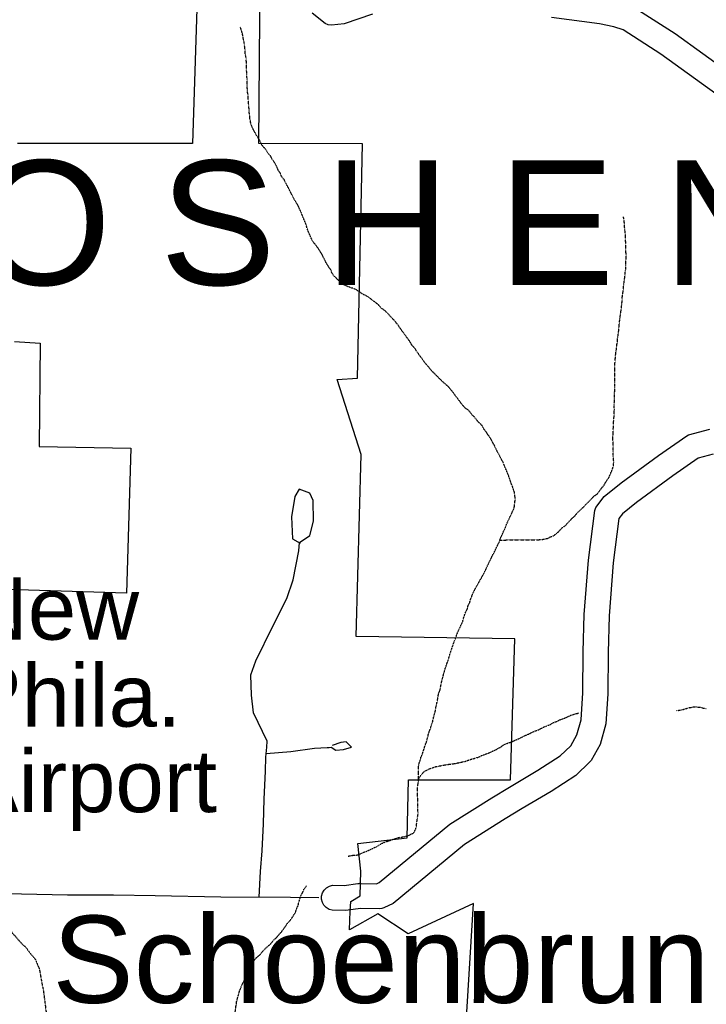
# Model space of a CAD drawing. Header units: feet. Extents: x -1605449 to -1594075, y -1717250 to -1708479.
# Tile 53 of 97: x -1597646 to -1597187, y -1714549 to -1713890. Entities that reach past the tile are written whole.
import ezdxf
from ezdxf.enums import TextEntityAlignment as Align

# ---------------------------------------------------------------- set-up
doc = ezdxf.new("R2010")
doc.units = ezdxf.units.FT
doc.header["$MEASUREMENT"] = 0
doc.linetypes.add('stream', pattern=[1.4, 0.7, -0.1, 0.1, -0.1, 0.1, -0.1, 0.1, -0.1])
for name, color, linetype in [('AIRPORT', 7, 'Continuous'), ('HTEXT', 3, 'Continuous'), ('INCORPORATED', 4, 'Continuous'), ('MTEXT', 2, 'Continuous'), ('STREET-URBAN', 15, 'Continuous'), ('TWP-RD', 6, 'Continuous'), ('WATERWAY', 14, 'stream')]:
    doc.layers.add(name, color=color, linetype=linetype)
doc.styles.add('ARIAL', font='arial.ttf')

msp = doc.modelspace()

# ---------------------------------------------------------------- linework, layer by layer
at = {"layer": 'INCORPORATED', "flags": 128}
for points in [[(-1597526.95, -1713862.03), (-1597530.59, -1713973.26), (-1597530.59, -1713973.26), (-1597647.46, -1713973.18)], [(-1597350.65, -1714612.48), (-1597342.64, -1714481.57), (-1597342.64, -1714481.57), (-1597386.41, -1714501.89), (-1597386.41, -1714501.89), (-1597406.63, -1714488.66), (-1597406.63, -1714488.66), (-1597425.62, -1714499.35), (-1597425.62, -1714499.35), (-1597425.09, -1714486.8), (-1597425.09, -1714486.8), (-1597424.82, -1714480.3), (-1597424.82, -1714480.3), (-1597418.49, -1714476.43), (-1597418.49, -1714476.43), (-1597417.94, -1714460.02), (-1597417.94, -1714460.02), (-1597420.09, -1714441.49), (-1597420.09, -1714441.49), (-1597386.99, -1714437.63), (-1597386.99, -1714437.63), (-1597386.09, -1714398.91), (-1597386.09, -1714398.91), (-1597318, -1714398.9), (-1597318, -1714398.9), (-1597315.09, -1714304.48), (-1597421.15, -1714303), (-1597417.75, -1714181.27), (-1597433.88, -1714131.02), (-1597420.23, -1714130.1), (-1597416.86, -1713973.33), (-1597416.86, -1713973.33), (-1597486.24, -1713973.28), (-1597486.24, -1713973.28), (-1597485.34, -1713861.09)], [(-1597649.63, -1714105.58), (-1597632.48, -1714106.8), (-1597633.05, -1714175.83), (-1597571.77, -1714176.93), (-1597574.66, -1714273.99), (-1597574.66, -1714273.99), (-1597691.28, -1714270.51)]]:
    msp.add_lwpolyline(points, dxfattribs=at)
at = {"layer": 'STREET-URBAN'}
for points in [[(-1597485.91, -1714477.36), (-1597485.09, -1714460.2), (-1597484.06, -1714446.32), (-1597483.13, -1714428.44), (-1597482.67, -1714411.91), (-1597481.76, -1714393.19), (-1597481.48, -1714383.67), (-1597480.79, -1714376.98), (-1597480.72, -1714372.97), (-1597489.83, -1714354.15), (-1597491.1, -1714342.33), (-1597491.58, -1714328.65), (-1597488.11, -1714319.39), (-1597476.78, -1714296.1), (-1597467.51, -1714277.69), (-1597463.28, -1714265.07), (-1597459.38, -1714245.78), (-1597459, -1714240.1), (-1597452.09, -1714235.43), (-1597449.64, -1714225.86), (-1597449.79, -1714212.01), (-1597452.07, -1714207.06), (-1597459.31, -1714204.39), (-1597462.04, -1714209.46), (-1597464.4, -1714223.03), (-1597463.74, -1714237.71), (-1597458.66, -1714240.59)], [(-1597481.24, -1714381.32), (-1597464.85, -1714379.95), (-1597449.03, -1714377.75), (-1597440.56, -1714377.23), (-1597439.19, -1714377.23), (-1597437.81, -1714377.07), (-1597434.64, -1714379.08), (-1597429.55, -1714378.6), (-1597424.33, -1714377.01), (-1597427.87, -1714373.4), (-1597431.39, -1714373.86), (-1597437.21, -1714375.97)], [(-1597755.76, -1714473.41), (-1597719.25, -1714474.16), (-1597668.91, -1714474.47), (-1597644.87, -1714475.16), (-1597614.04, -1714475.86), (-1597583.37, -1714475.9), (-1597555.54, -1714476.28), (-1597511.66, -1714477.24), (-1597464.94, -1714477.46), (-1597446.06, -1714477.7)]]:
    msp.add_lwpolyline(points, dxfattribs=at)
at = {"layer": 'TWP-RD'}
for points in [[(-1597278.89, -1713625.87), (-1597279.8, -1713649.52), (-1597282.44, -1713698.45), (-1597284.67, -1713717.37), (-1597285.58, -1713723.66), (-1597286.43, -1713737.27), (-1597286.59, -1713779.1), (-1597287.1, -1713872.63), (-1597286.97, -1713872.67), (-1597255.7, -1713876.7), (-1597244.54, -1713878.95), (-1597235.85, -1713881.89), (-1597234.93, -1713882.34), (-1597208, -1713899.71), (-1597170.99, -1713926.37)], [(-1597410.23, -1713886.76), (-1597429.16, -1713893.19), (-1597437.64, -1713894.13), (-1597439.79, -1713893.8), (-1597441.78, -1713892.94), (-1597450.63, -1713885.97)], [(-1597180.61, -1713939.98), (-1597217.4, -1713913.49), (-1597242.67, -1713897.18), (-1597248.88, -1713895.07), (-1597258.42, -1713893.15), (-1597290.58, -1713889.01)], [(-1597273.6, -1714368.91), (-1597270.85, -1714358.67), (-1597269.58, -1714340.71), (-1597269.47, -1714313.32), (-1597268.66, -1714288.31), (-1597265.91, -1714252), (-1597261.67, -1714218.8), (-1597260.85, -1714216.79), (-1597255.29, -1714209.39), (-1597243.9, -1714200.19), (-1597219.12, -1714181.95), (-1597200.21, -1714168.81), (-1597198.93, -1714168.21), (-1597184.63, -1714164.27)], [(-1597182.48, -1714180.97), (-1597192.45, -1714183.72), (-1597209.43, -1714195.51), (-1597233.72, -1714213.39), (-1597243.21, -1714221.05), (-1597245.55, -1714224.18), (-1597249.32, -1714253.69), (-1597252.01, -1714289.21), (-1597252.8, -1714313.63), (-1597252.92, -1714341.33), (-1597254.34, -1714361.45), (-1597258.07, -1714375.3), (-1597264.16, -1714385.98), (-1597264.9, -1714386.93), (-1597274.35, -1714395.98), (-1597290.9, -1714406.63), (-1597310.16, -1714418.2), (-1597321.63, -1714425.09), (-1597348.65, -1714442.18), (-1597396.49, -1714481.54), (-1597402.56, -1714484.65), (-1597403.89, -1714485.06), (-1597405.27, -1714485.26), (-1597418.23, -1714484.9), (-1597428.05, -1714486.27), (-1597437.14, -1714486.15), (-1597439.25, -1714485.56), (-1597441.14, -1714484.43), (-1597442.67, -1714482.86), (-1597443.74, -1714480.95), (-1597444.28, -1714478.82), (-1597444.26, -1714476.63), (-1597443.66, -1714474.52), (-1597442.54, -1714472.63), (-1597440.97, -1714471.1), (-1597439.05, -1714470.03), (-1597436.93, -1714469.49), (-1597429.1, -1714469.59), (-1597420.08, -1714468.33), (-1597419.4, -1714468.19), (-1597419.16, -1714468.2), (-1597418.75, -1714468.15), (-1597418.06, -1714468.23), (-1597407.63, -1714468.52), (-1597405.68, -1714467.52), (-1597358.43, -1714428.65), (-1597330.37, -1714410.91), (-1597318.74, -1714403.92), (-1597318.74, -1714403.92), (-1597299.7, -1714392.48), (-1597284.72, -1714382.84), (-1597277.74, -1714376.15), (-1597273.6, -1714368.91)]]:
    msp.add_lwpolyline(points, dxfattribs=at)
at = {"layer": 'WATERWAY', "ltscale": 0.5, "flags": 128}
for points in [[(-1597379.39, -1714398.81), (-1597379.51, -1714390.12), (-1597379.04, -1714387.78), (-1597378.23, -1714385.76), (-1597377.92, -1714384.09), (-1597376.47, -1714380.4), (-1597374.87, -1714375.21), (-1597374.06, -1714373.36), (-1597372.64, -1714367.51), (-1597371.5, -1714364.82), (-1597370.87, -1714361.98), (-1597370.06, -1714360.3), (-1597369.75, -1714358.46), (-1597368.16, -1714352.6), (-1597367.7, -1714349.42), (-1597367.07, -1714347.08), (-1597365.98, -1714340.89), (-1597365.17, -1714339.21), (-1597363.92, -1714332.86), (-1597361.69, -1714324.66), (-1597359.28, -1714317.78), (-1597358.32, -1714314.43), (-1597357.2, -1714311.08), (-1597355.92, -1714307.23), (-1597354.62, -1714304.04), (-1597353.5, -1714300.69), (-1597349.93, -1714292.97), (-1597349.3, -1714290.46), (-1597347.85, -1714286.44), (-1597346.87, -1714284.75), (-1597346.24, -1714282.08), (-1597345.26, -1714280.4), (-1597344.63, -1714278.05), (-1597343.17, -1714274.36), (-1597341.22, -1714270.5), (-1597339.1, -1714266.8), (-1597336.01, -1714261.26), (-1597329.51, -1714247.82), (-1597328.37, -1714245.81), (-1597327.4, -1714243.46), (-1597325.61, -1714240.1), (-1597324.33, -1714236.41), (-1597323.03, -1714233.73), (-1597322.22, -1714231.71), (-1597321.24, -1714229.86), (-1597320.6, -1714227.85), (-1597315.57, -1714217.11), (-1597315.26, -1714215.27), (-1597314.82, -1714210.93), (-1597315.38, -1714206.43), (-1597316.42, -1714203.28), (-1597317.8, -1714199.79), (-1597318.85, -1714196.47), (-1597322.98, -1714186.35), (-1597326.74, -1714179.39), (-1597328.46, -1714175.74), (-1597331.87, -1714169.61), (-1597333.23, -1714167.8), (-1597334.25, -1714166.14), (-1597335.61, -1714164.49), (-1597336.98, -1714161.84), (-1597339.68, -1714159.37), (-1597341.89, -1714156.4), (-1597343.91, -1714154.43), (-1597346.29, -1714151.45), (-1597348.14, -1714150.31), (-1597350.34, -1714147.84), (-1597357.98, -1714137.59), (-1597361.19, -1714134.3), (-1597363.21, -1714132.66), (-1597370.31, -1714125.58), (-1597374.88, -1714120.3), (-1597379.98, -1714113.19), (-1597382.19, -1714109.89), (-1597383.88, -1714108.24), (-1597385.07, -1714105.92), (-1597390.68, -1714098.32), (-1597392.89, -1714095.01), (-1597395.43, -1714091.88), (-1597399.32, -1714087.59), (-1597401.69, -1714085.29), (-1597404.38, -1714083.32), (-1597405.74, -1714081.67), (-1597407.43, -1714080.19), (-1597412.14, -1714076.58), (-1597414.67, -1714074.95), (-1597416.51, -1714074.14), (-1597420.55, -1714071.36), (-1597422.4, -1714070.38), (-1597424.57, -1714069.74), (-1597427.93, -1714068.45), (-1597429.6, -1714067.64), (-1597431.79, -1714066), (-1597436.02, -1714061.72), (-1597437.38, -1714059.73), (-1597437.9, -1714058.07), (-1597439.77, -1714055.43), (-1597441.13, -1714053.11), (-1597444.04, -1714047.31), (-1597446.09, -1714044), (-1597448.64, -1714040.53), (-1597448.64, -1714040.53), (-1597450.16, -1714038.72), (-1597451.53, -1714035.9), (-1597453.94, -1714030.09), (-1597454.3, -1714028.43), (-1597455.51, -1714025.27), (-1597458.44, -1714018.14), (-1597460.32, -1714014.16), (-1597462.37, -1714010.85), (-1597469.21, -1713997.59), (-1597470.91, -1713995.45), (-1597471.94, -1713992.96), (-1597473.3, -1713990.98), (-1597474.16, -1713988.82), (-1597475.87, -1713985.67), (-1597477.23, -1713983.85), (-1597478.26, -1713981.7), (-1597480.29, -1713979.56), (-1597481.49, -1713977.24), (-1597483.18, -1713975.42), (-1597484.71, -1713973.44), (-1597485.4, -1713971.45), (-1597488.29, -1713966.82), (-1597489.66, -1713964.33), (-1597491.38, -1713960.68), (-1597492.09, -1713957.19), (-1597492.29, -1713954.52), (-1597492.65, -1713952.36), (-1597492.68, -1713950.69), (-1597493.26, -1713944.19), (-1597493.29, -1713942.02), (-1597493.84, -1713938.2), (-1597494.13, -1713929.02), (-1597494.33, -1713926.19), (-1597494.4, -1713920.69), (-1597494.61, -1713917.52), (-1597494.81, -1713915.35), (-1597495.34, -1713913.02), (-1597495.36, -1713911.36), (-1597495.93, -1713905.86), (-1597496.46, -1713903.7), (-1597497.18, -1713899.54), (-1597498.57, -1713895.22)], [(-1597325.05, -1714238.5), (-1597297.29, -1714238.22), (-1597293.13, -1714237.33), (-1597291.14, -1714236.31), (-1597289.48, -1714235.78), (-1597287.66, -1714234.43), (-1597285.52, -1714232.56), (-1597283.55, -1714230.37), (-1597281.4, -1714228.84), (-1597277.12, -1714224.28), (-1597274.81, -1714222.25), (-1597273.34, -1714220.22), (-1597269.55, -1714216.84), (-1597267.91, -1714214.98), (-1597265.27, -1714212.44), (-1597262.31, -1714209.24), (-1597259.83, -1714207.53), (-1597257.05, -1714203.66), (-1597255.57, -1714201.97), (-1597254.59, -1714200.12), (-1597252.14, -1714196.59), (-1597249.71, -1714190.72), (-1597249.08, -1714188.21), (-1597248.94, -1714186.2), (-1597249.33, -1714181.7), (-1597249.5, -1714169.2), (-1597248.97, -1714158.18), (-1597248.68, -1714155), (-1597248.56, -1714151.33), (-1597248.61, -1714147.66), (-1597248.49, -1714144.16), (-1597248.26, -1714136.31), (-1597248.28, -1714121.97), (-1597247.57, -1714112.78), (-1597247.1, -1714110.44), (-1597246.96, -1714108.27), (-1597246.49, -1714106.09), (-1597246.35, -1714103.59), (-1597245.59, -1714098.08), (-1597245.31, -1714094.07), (-1597243.49, -1714080.36), (-1597243.22, -1714075.69), (-1597242.91, -1714073.85), (-1597242.02, -1714065.5), (-1597241.55, -1714062.66), (-1597241.26, -1714059.31), (-1597240.96, -1714057.48), (-1597240.98, -1714055.47), (-1597240.72, -1714049.97), (-1597240.85, -1714040.12), (-1597241.04, -1714038.29), (-1597241.1, -1714033.96), (-1597241.46, -1714031.46), (-1597241.66, -1714029.62), (-1597241.84, -1714027.96), (-1597241.87, -1714026.12), (-1597242.42, -1714022.29)], [(-1597858.49, -1714278.26), (-1597856.56, -1714281.14), (-1597854.88, -1714282.45), (-1597851.02, -1714284.4), (-1597849.34, -1714285.04), (-1597847, -1714285.68), (-1597841.31, -1714286.61), (-1597837.15, -1714286.55), (-1597834.81, -1714286.69), (-1597832.98, -1714286.66), (-1597831.31, -1714286.64), (-1597818.79, -1714287.48), (-1597816.78, -1714287.78), (-1597813.1, -1714288.74), (-1597811.09, -1714289.71), (-1597809.4, -1714291.36), (-1597808.37, -1714293.35), (-1597807.85, -1714295.01), (-1597806.96, -1714299.5), (-1597807.24, -1714303.17), (-1597807.22, -1714305.01), (-1597807.03, -1714306.67), (-1597806.33, -1714309), (-1597804.77, -1714313.32), (-1597803.92, -1714315.14), (-1597802.36, -1714319.12), (-1597799.46, -1714324.76), (-1597797.75, -1714327.41), (-1597796.06, -1714329.55), (-1597794.7, -1714331.7), (-1597793.65, -1714335.19), (-1597791.71, -1714342.84), (-1597790.85, -1714345.16), (-1597789.83, -1714346.82), (-1597788.47, -1714348.47), (-1597786.45, -1714349.94), (-1597784.59, -1714351.59), (-1597781.91, -1714352.72), (-1597779.57, -1714353.36), (-1597777.55, -1714354.33), (-1597775.38, -1714354.97), (-1597773.04, -1714355.44), (-1597766.67, -1714357.36), (-1597764.67, -1714357.66), (-1597762.49, -1714358.47), (-1597760.65, -1714358.95), (-1597758.64, -1714359.75), (-1597756.79, -1714360.73), (-1597754.6, -1714362.7), (-1597752.22, -1714365.67), (-1597752.22, -1714365.67), (-1597750.7, -1714367.32), (-1597749.84, -1714368.98), (-1597748.32, -1714370.96), (-1597747.13, -1714372.78), (-1597743.75, -1714376.24), (-1597740.21, -1714378.86), (-1597738.03, -1714380), (-1597736.01, -1714381.48), (-1597729.29, -1714384.72), (-1597727.61, -1714386.2), (-1597724.91, -1714388), (-1597723.23, -1714389.31), (-1597721.53, -1714391.96), (-1597719.49, -1714394.6), (-1597717.96, -1714397.25), (-1597714.73, -1714401.71), (-1597714.04, -1714403.37), (-1597712.18, -1714405.35), (-1597711.15, -1714407.67), (-1597709.62, -1714409.49), (-1597708.09, -1714411.64), (-1597707.06, -1714413.79), (-1597705.36, -1714416.27), (-1597704, -1714418.76), (-1597702.3, -1714421.24), (-1597700.76, -1714424.22), (-1597699.06, -1714426.2), (-1597698.37, -1714428.02), (-1597692.06, -1714439.12), (-1597690.69, -1714441.77), (-1597689.48, -1714444.76), (-1597688.29, -1714446.91), (-1597685.89, -1714451.88), (-1597683.84, -1714455.52), (-1597680.41, -1714462.82), (-1597678.53, -1714465.63), (-1597673.95, -1714472.24), (-1597672.59, -1714473.89), (-1597671.23, -1714476.04), (-1597669.7, -1714477.69), (-1597668.34, -1714479.84), (-1597665.8, -1714483.15), (-1597664.11, -1714484.63), (-1597662.42, -1714486.44), (-1597660.54, -1714489.58), (-1597658.52, -1714491.39), (-1597655.46, -1714495.86), (-1597652.07, -1714499.65), (-1597651.05, -1714501.47), (-1597649.19, -1714503.28), (-1597647.32, -1714505.59), (-1597644.62, -1714508.56), (-1597642.93, -1714510.04), (-1597641.41, -1714511.69), (-1597638.52, -1714515.65), (-1597636.83, -1714517.46), (-1597635.47, -1714519.28), (-1597633.92, -1714523.26), (-1597633.06, -1714525.09), (-1597632.71, -1714526.75), (-1597630.91, -1714536.74), (-1597630.38, -1714538.73), (-1597628.33, -1714554.89), (-1597627.62, -1714558.55), (-1597627.07, -1714561.88), (-1597626.02, -1714566.03), (-1597624.6, -1714572.69), (-1597621.82, -1714580.83), (-1597620.63, -1714582.65), (-1597618.94, -1714584.12), (-1597614.42, -1714585.9), (-1597612.24, -1714586.54), (-1597610.57, -1714586.85), (-1597606.56, -1714587.3), (-1597604.73, -1714587.27), (-1597600.72, -1714587.55), (-1597598.55, -1714587.53), (-1597596.55, -1714587.83), (-1597594.38, -1714587.97), (-1597592.04, -1714588.61), (-1597590.2, -1714588.75), (-1597585.52, -1714589.52), (-1597582.85, -1714589.82), (-1597580.67, -1714590.29), (-1597578.83, -1714590.77), (-1597575.15, -1714592.22), (-1597572.79, -1714593.53), (-1597571.11, -1714594.84), (-1597569.59, -1714596.49), (-1597568.39, -1714598.31), (-1597566.87, -1714600.12), (-1597562.79, -1714605.91), (-1597560.43, -1714608.21), (-1597558.57, -1714609.52), (-1597556.72, -1714611.16), (-1597555.04, -1714612.14), (-1597553.36, -1714612.79), (-1597548.84, -1714614.23), (-1597546.83, -1714614.7), (-1597544.32, -1714615.67), (-1597544.32, -1714615.67), (-1597541.81, -1714616.14), (-1597540.14, -1714616.78), (-1597538.29, -1714617.76), (-1597533.77, -1714619.2), (-1597530.07, -1714620.99), (-1597528.05, -1714622.96), (-1597526.37, -1714623.94), (-1597525, -1714626.09), (-1597524.15, -1714627.75), (-1597525.06, -1714634.44), (-1597525.7, -1714636.45), (-1597526.51, -1714638.29), (-1597527.82, -1714640.31), (-1597528.63, -1714642.16), (-1597531.24, -1714646.86), (-1597533.2, -1714649.89), (-1597534.67, -1714651.75), (-1597535.96, -1714655.27), (-1597536.76, -1714657.95), (-1597537.4, -1714660.29), (-1597538.65, -1714666.65), (-1597539.4, -1714672.49), (-1597539.38, -1714674.5), (-1597539.52, -1714676.33), (-1597539.33, -1714678.17), (-1597539.09, -1714684), (-1597538.19, -1714688.99), (-1597537.82, -1714691.16), (-1597537.14, -1714692.82), (-1597536.77, -1714695.15), (-1597533.67, -1714702.78), (-1597532.65, -1714704.6), (-1597527.37, -1714712.71), (-1597516.21, -1714724.74), (-1597508.78, -1714731.65), (-1597506.57, -1714734.45), (-1597500.67, -1714739.05), (-1597497.98, -1714741.35), (-1597495.79, -1714742.49), (-1597493.6, -1714744.46), (-1597491.92, -1714745.1), (-1597487.21, -1714748.21), (-1597485.37, -1714749.02), (-1597480.49, -1714751.96), (-1597477.48, -1714753.09), (-1597473.46, -1714754.04), (-1597471.45, -1714754.68), (-1597467.94, -1714755.3), (-1597464.1, -1714755.75), (-1597456.11, -1714754.81), (-1597454.44, -1714754.45), (-1597450.61, -1714754.07), (-1597450.18, -1714753.99)], [(-1597207.04, -1714352.67), (-1597202.9, -1714351.92), (-1597198.75, -1714350.7), (-1597194.93, -1714349.98), (-1597190.92, -1714350.43), (-1597189.24, -1714350.91), (-1597187.24, -1714351.21)], [(-1597426.42, -1714449.96), (-1597423.43, -1714449.42), (-1597421.26, -1714449.39), (-1597418.93, -1714448.69), (-1597416.12, -1714447.32), (-1597414.46, -1714446.8), (-1597407.16, -1714443.37), (-1597404.68, -1714441.83), (-1597403.02, -1714440.98), (-1597394.56, -1714438.03), (-1597392.73, -1714437.5), (-1597390.23, -1714437.14), (-1597386.24, -1714436.25), (-1597384.59, -1714435.23), (-1597382.76, -1714434.54), (-1597381.46, -1714432.18), (-1597380.98, -1714430.51), (-1597379.77, -1714421.32), (-1597379.97, -1714418.99), (-1597380.01, -1714415.82), (-1597379.88, -1714412.98), (-1597380.08, -1714410.31), (-1597380.15, -1714405.14), (-1597380.01, -1714403.14), (-1597379.24, -1714397.79), (-1597377.93, -1714395.94), (-1597375.96, -1714393.57), (-1597372.32, -1714391.52), (-1597367.5, -1714389.96), (-1597361.52, -1714388.88), (-1597359.19, -1714388.52), (-1597354.86, -1714387.96), (-1597348.37, -1714386.54), (-1597345.38, -1714385.5), (-1597339.4, -1714383.75), (-1597337.42, -1714382.72), (-1597332.6, -1714380.99), (-1597327.46, -1714378.59), (-1597324.48, -1714376.88), (-1597322.5, -1714375.52), (-1597319.85, -1714374.32), (-1597317.02, -1714373.45), (-1597311.72, -1714371.04), (-1597309.07, -1714369.67), (-1597305.42, -1714368.12), (-1597302.11, -1714366.41), (-1597299.12, -1714365.37), (-1597296.64, -1714364), (-1597291.16, -1714361.76), (-1597289.18, -1714360.57), (-1597286.69, -1714359.7), (-1597284.87, -1714358.67), (-1597283.21, -1714358.15), (-1597280.22, -1714356.95), (-1597277.73, -1714355.74), (-1597274.41, -1714354.7), (-1597272.31, -1714354.19)], [(-1597524.15, -1714627.75), (-1597521.22, -1714622.37), (-1597519.91, -1714620.35), (-1597518.27, -1714618.33), (-1597516.13, -1714616.13), (-1597513.48, -1714614.76), (-1597505.67, -1714612.33), (-1597501.52, -1714610.77), (-1597499.71, -1714609.58), (-1597497.89, -1714607.89), (-1597496.09, -1714605.69), (-1597495.28, -1714603.51), (-1597494.65, -1714600.84), (-1597494.34, -1714598.66), (-1597494.4, -1714594.66), (-1597494.25, -1714592.82), (-1597494.63, -1714589.49), (-1597496.07, -1714581.67), (-1597496.59, -1714579.84), (-1597496.96, -1714577.34), (-1597498.53, -1714571.69), (-1597498.9, -1714569.53), (-1597499.76, -1714567.37), (-1597500.3, -1714564.38), (-1597501.52, -1714560.05), (-1597501.88, -1714557.89), (-1597502.09, -1714554.72), (-1597501.02, -1714547.2), (-1597499.11, -1714540.17), (-1597497.5, -1714536.15), (-1597496.04, -1714533.29), (-1597495.4, -1714531.11), (-1597493.79, -1714526.75), (-1597492.83, -1714523.74), (-1597487.73, -1714517.83), (-1597485.42, -1714515.97), (-1597483.78, -1714513.78), (-1597481.48, -1714511.41), (-1597478.02, -1714508.36), (-1597476.38, -1714506.17), (-1597474.57, -1714504.65), (-1597473.09, -1714502.79), (-1597471.28, -1714500.93), (-1597468.66, -1714497.23), (-1597467.02, -1714494.87), (-1597465.05, -1714492.68), (-1597462.11, -1714488.3), (-1597461.3, -1714486.46), (-1597460.66, -1714484.44), (-1597459.84, -1714482.76), (-1597459.53, -1714480.93), (-1597457.93, -1714476.07), (-1597456.95, -1714474.39), (-1597455.98, -1714472.04), (-1597454.34, -1714469.85)]]:
    msp.add_lwpolyline(points, dxfattribs=at)

# ---------------------------------------------------------------- texts
at = {"layer": 'AIRPORT', "color": 7, "style": 'ARIAL'}
for s, p in [('New', (-1597682.68, -1714317.65)), ('Phila.', (-1597683.65, -1714375.83)), ('Airport', (-1597685.59, -1714433.04))]:
    msp.add_text(s, height=41.667, dxfattribs=at).set_placement(p, align=Align.BOTTOM_LEFT)
at = {"layer": 'HTEXT', "style": 'ARIAL'}
msp.add_text('G O S H E N', height=83.3333, dxfattribs=at).set_placement((-1597465.05, -1714026.14), align=Align.MIDDLE_CENTER)
at = {"layer": 'MTEXT', "style": 'ARIAL'}
msp.add_text('Schoenbrunn', height=58.3333, dxfattribs=at).set_placement((-1597624.24, -1714565.62), align=Align.BOTTOM_LEFT)

doc.saveas('drawing.dxf')
